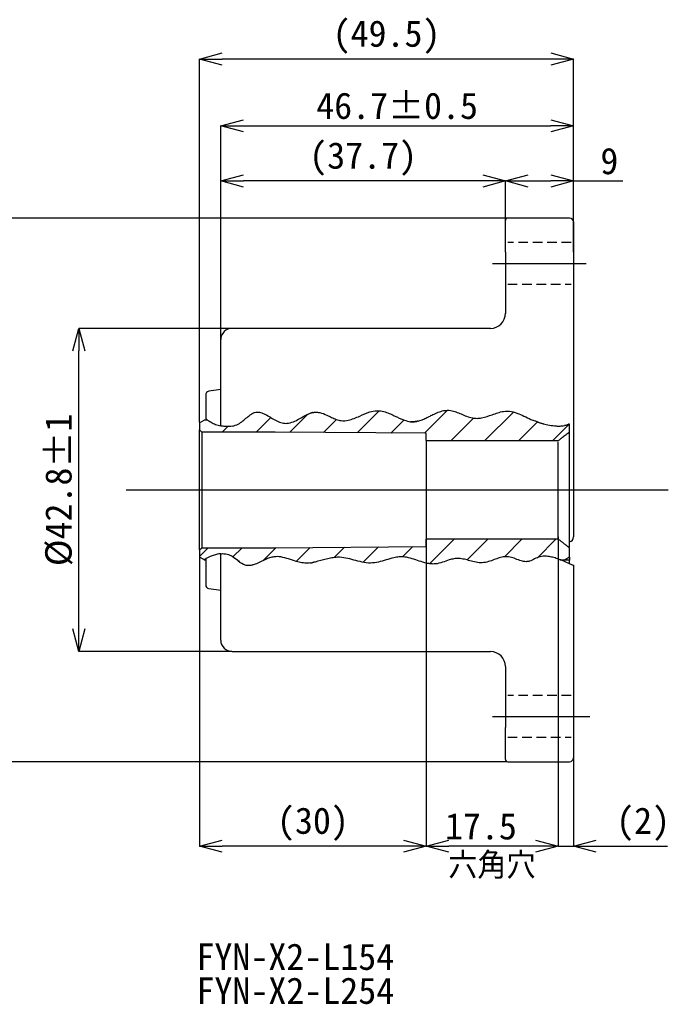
# Model space of a CAD drawing. Extents: x -35 to 256, y 20 to 302.
# Tile 3 of 4: x 102 to 188, y 172 to 302. Entities that reach past the tile are written whole.
import ezdxf

# ---------------------------------------------------------------- set-up
doc = ezdxf.new("R2010")
doc.units = 0
doc.header["$PDSIZE"] = -1
for name, pattern in [('SLD-1点鎖線_中心線_', [34.29, 30.48, -1.27, 1.27, -1.27]), ('SLD-実線', [0]), ('SLD-破線', [1.905, 1.27, -0.635])]:
    doc.linetypes.add(name, pattern=pattern)
doc.layers.get('0').update_dxf_attribs({"linetype": 'CONTINUOUS'})
doc.layers.get('Defpoints').update_dxf_attribs({"linetype": 'CONTINUOUS'})
doc.layers.add('SLD-0', color=7, linetype='SLD-実線')
doc.styles.add('SLDTEXTSTYLE1', font='txt')
doc.styles.add('SLDTEXTSTYLE2', font='txt.shx', dxfattribs={"bigfont": 'bigfont'})
doc.dimstyles.new('SLDDIMSTYLE5', dxfattribs={"dimtxt": 3.5, "dimasz": 3, "dimexe": 0, "dimexo": 0.0625, "dimgap": 0.875, "dimtad": 3, "dimrnd": 1e-09, "dimzin": 12, "dimdsep": 46, "dimtxsty": 'SLDTEXTSTYLE1', "dimblk1": 'OPEN30', "dimblk2": 'OPEN30', "dimsah": 1, "dimcen": 0.09, "dimadec": 0, "dimazin": 0, "dimtfac": 1, "dimtofl": 0, "dimtmove": 0, "dimatfit": 3, "dimldrblk": 'OPEN30', "dimfxl": 1, "dimtolj": 1, "dimtzin": 12, "dimarcsym": 0})
doc.dimstyles.new('SLDDIMSTYLE6', dxfattribs={"dimtxt": 3.5, "dimasz": 3, "dimexe": 0, "dimexo": 0.0625, "dimgap": 0.875, "dimtad": 3, "dimdec": 1, "dimrnd": 1e-09, "dimzin": 12, "dimdsep": 46, "dimtxsty": 'SLDTEXTSTYLE1', "dimblk1": 'OPEN30', "dimblk2": 'OPEN30', "dimsah": 1, "dimcen": 0.09, "dimadec": 0, "dimazin": 0, "dimtfac": 1, "dimtofl": 0, "dimtmove": 0, "dimatfit": 3, "dimldrblk": 'OPEN30', "dimfxl": 1, "dimtolj": 1, "dimtzin": 12, "dimarcsym": 0})
doc.dimstyles.new('SLDDIMSTYLE7', dxfattribs={"dimtxt": 3.5, "dimasz": 3, "dimexe": 0, "dimexo": 0.0625, "dimgap": 0.875, "dimtad": 3, "dimrnd": 1e-09, "dimzin": 12, "dimdsep": 46, "dimtxsty": 'SLDTEXTSTYLE1', "dimblk1": 'NONE', "dimblk2": 'OPEN30', "dimsah": 1, "dimcen": 0.09, "dimadec": 0, "dimazin": 0, "dimtfac": 1, "dimtmove": 0, "dimatfit": 3, "dimldrblk": 'NONE', "dimfxl": 1, "dimtolj": 1, "dimtzin": 12, "dimarcsym": 0})
doc.dimstyles.new('SLDDIMSTYLE8', dxfattribs={"dimtxt": 3.5, "dimasz": 3, "dimexe": 0, "dimexo": 0.0625, "dimgap": 0.875, "dimtad": 3, "dimdec": 1, "dimrnd": 1e-09, "dimzin": 12, "dimdsep": 46, "dimtxsty": 'SLDTEXTSTYLE1', "dimblk1": 'OPEN30', "dimblk2": 'OPEN30', "dimsah": 1, "dimcen": 0.09, "dimadec": 0, "dimazin": 0, "dimtol": 1, "dimtp": 1, "dimtm": 1, "dimtfac": 1, "dimtdec": 0, "dimtofl": 0, "dimtmove": 0, "dimatfit": 3, "dimldrblk": 'OPEN30', "dimfxl": 1, "dimtolj": 1, "dimarcsym": 0})
doc.dimstyles.new('SLDDIMSTYLE9', dxfattribs={"dimtxt": 3.5, "dimasz": 3, "dimexe": 0, "dimexo": 0.0625, "dimgap": 0.875, "dimtad": 3, "dimdec": 1, "dimrnd": 1e-09, "dimzin": 12, "dimdsep": 46, "dimtxsty": 'SLDTEXTSTYLE1', "dimblk1": 'OPEN30', "dimblk2": 'OPEN30', "dimsah": 1, "dimcen": 0.09, "dimadec": 0, "dimazin": 0, "dimtol": 1, "dimtp": 0.5, "dimtm": 0.5, "dimtfac": 1, "dimtdec": 1, "dimtofl": 0, "dimtmove": 0, "dimatfit": 3, "dimldrblk": 'OPEN30', "dimfxl": 1, "dimtolj": 1, "dimarcsym": 0})
pattern_1 = [(45, (7e-15, 78.182), (-13.4704, 13.4704), []), (45, (4.49, 78.182), (-13.4704, 13.4704), []), (45, (8.98, 78.182), (-13.4704, 13.4704), []), (45, (13.47, 78.182), (-13.4704, 13.4704), [])]
pattern_2 = [(45, (7e-15, 78.1824), (-2.245064, 2.245064), [])]

# ---------------------------------------------------------------- blocks, each defined once
blk = doc.blocks.new('_OPEN30')
at = {"color": 0, "linetype": 'ByBlock'}
for p, q in [((-1, 0.267949), (0, 0)), ((0, 0), (-1, -0.267949)), ((0, 0), (-1, 0))]:
    blk.add_line(p, q, dxfattribs=at)
blk = doc.blocks.new('_D_7')
at = {"layer": 'Defpoints', "color": 0}
for p in [(166.88, 276), (98.08, 204), (166.88, 204)]:
    blk.add_point(p, dxfattribs=at)
at = {"layer": 'SLD-0', "color": 0, "lineweight": -2}
for p, q in [((166.82, 276), (98.08, 276)), ((98.08, 273), (98.08, 207)), ((166.82, 204), (98.08, 204))]:
    blk.add_line(p, q, dxfattribs=at)
at = {"layer": 'SLD-0', "color": 0, "lineweight": -2, "xscale": 3, "yscale": 3, "zscale": 3}
for p, rotation in [((98.08, 276), 90), ((98.08, 204), 270)]:
    blk.add_blockref('_OPEN30', p, dxfattribs=dict(at, rotation=rotation))
at = {"layer": 'SLD-0', "color": 0, "insert": (95.16, 240), "char_height": 3.5, "attachment_point": 5, "rotation": 90, "style": 'SLDTEXTSTYLE1'}
blk.add_mtext('\\A1;(72)', dxfattribs=at)
blk = doc.blocks.new('_D_8')
at = {"layer": 'Defpoints', "color": 0}
for p in [(126.08, 297.07), (175.58, 271.42), (126.08, 248.9)]:
    blk.add_point(p, dxfattribs=at)
at = {"layer": 'SLD-0', "color": 0, "lineweight": -2}
for p, q in [((126.08, 248.97), (126.08, 297.07)), ((172.58, 297.07), (129.08, 297.07)), ((175.58, 271.49), (175.58, 297.07))]:
    blk.add_line(p, q, dxfattribs=at)
at = {"layer": 'SLD-0', "color": 0, "lineweight": -2, "xscale": 3, "yscale": 3, "zscale": 3, "rotation": 180}
blk.add_blockref('_OPEN30', (126.08, 297.07), dxfattribs=at)
at = {"layer": 'SLD-0', "color": 0, "lineweight": -2, "xscale": 3, "yscale": 3, "zscale": 3}
blk.add_blockref('_OPEN30', (175.58, 297.07), dxfattribs=at)
at = {"layer": 'SLD-0', "color": 0, "insert": (150.83, 299.98), "char_height": 3.5, "attachment_point": 5, "style": 'SLDTEXTSTYLE1'}
blk.add_mtext('\\A1;(49.5)', dxfattribs=at)
blk = doc.blocks.new('_D_9')
at = {"layer": 'Defpoints', "color": 0}
for p in [(175.58, 280.92), (166.58, 271.48), (175.58, 271.42)]:
    blk.add_point(p, dxfattribs=at)
at = {"layer": 'SLD-0', "color": 0, "lineweight": -2}
for p, q in [((166.58, 271.54), (166.58, 280.92)), ((169.58, 280.92), (172.58, 280.92)), ((175.58, 271.49), (175.58, 280.92)), ((175.58, 280.92), (182.11, 280.92))]:
    blk.add_line(p, q, dxfattribs=at)
at = {"layer": 'SLD-0', "color": 0, "lineweight": -2, "xscale": 3, "yscale": 3, "zscale": 3, "rotation": 180}
blk.add_blockref('_OPEN30', (166.58, 280.92), dxfattribs=at)
at = {"layer": 'SLD-0', "color": 0, "lineweight": -2, "xscale": 3, "yscale": 3, "zscale": 3}
blk.add_blockref('_OPEN30', (175.58, 280.92), dxfattribs=at)
at = {"layer": 'SLD-0', "color": 0, "insert": (180.34, 283.54), "char_height": 3.5, "attachment_point": 5, "style": 'SLDTEXTSTYLE1'}
blk.add_mtext('\\A1;9', dxfattribs=at)
blk = doc.blocks.new('_D_10')
at = {"layer": 'Defpoints', "color": 0}
for p in [(128.88, 280.92), (166.58, 271.48), (128.88, 259.9)]:
    blk.add_point(p, dxfattribs=at)
at = {"layer": 'SLD-0', "color": 0, "lineweight": -2}
for p, q in [((128.88, 259.96), (128.88, 280.92)), ((163.58, 280.92), (131.88, 280.92)), ((166.58, 271.54), (166.58, 280.92))]:
    blk.add_line(p, q, dxfattribs=at)
at = {"layer": 'SLD-0', "color": 0, "lineweight": -2, "xscale": 3, "yscale": 3, "zscale": 3, "rotation": 180}
blk.add_blockref('_OPEN30', (128.88, 280.92), dxfattribs=at)
at = {"layer": 'SLD-0', "color": 0, "lineweight": -2, "xscale": 3, "yscale": 3, "zscale": 3}
blk.add_blockref('_OPEN30', (166.58, 280.92), dxfattribs=at)
at = {"layer": 'SLD-0', "color": 0, "insert": (147.73, 283.83), "char_height": 3.5, "attachment_point": 5, "style": 'SLDTEXTSTYLE1'}
blk.add_mtext('\\A1;(37.7)', dxfattribs=at)
blk = doc.blocks.new('_D_11')
at = {"layer": 'Defpoints', "color": 0}
for p in [(173.58, 233.46), (175.58, 204.5), (175.58, 192.81)]:
    blk.add_point(p, dxfattribs=at)
at = {"layer": 'SLD-0', "color": 0, "lineweight": -2}
for p, q in [((173.58, 233.4), (173.58, 192.81)), ((175.58, 204.44), (175.58, 192.81)), ((173.58, 192.81), (170.58, 192.81)), ((173.58, 192.81), (175.58, 192.81)), ((178.58, 192.81), (188.04, 192.81))]:
    blk.add_line(p, q, dxfattribs=at)
at = {"layer": 'SLD-0', "color": 0, "lineweight": -2, "xscale": 3, "yscale": 3, "zscale": 3, "rotation": 180}
blk.add_blockref('_OPEN30', (175.58, 192.81), dxfattribs=at)
at = {"layer": 'SLD-0', "color": 0, "insert": (184.81, 195.73), "char_height": 3.5, "attachment_point": 5, "style": 'SLDTEXTSTYLE1'}
blk.add_mtext('\\A1;(2)', dxfattribs=at)
blk = doc.blocks.new('_NONE')
blk = doc.blocks.new('_D_12')
at = {"layer": 'Defpoints', "color": 0}
for p in [(156.08, 233.87), (173.58, 233.87), (156.08, 192.81)]:
    blk.add_point(p, dxfattribs=at)
at = {"layer": 'SLD-0', "color": 0, "lineweight": -2}
for p, q in [((156.08, 233.8), (156.08, 192.81)), ((173.58, 233.8), (173.58, 192.81)), ((170.58, 192.81), (159.08, 192.81))]:
    blk.add_line(p, q, dxfattribs=at)
at = {"layer": 'SLD-0', "color": 0, "lineweight": -2, "xscale": 3, "yscale": 3, "zscale": 3, "rotation": 180}
blk.add_blockref('_OPEN30', (156.08, 192.81), dxfattribs=at)
at = {"layer": 'SLD-0', "color": 0, "lineweight": -2, "xscale": 3, "yscale": 3, "zscale": 3}
blk.add_blockref('_OPEN30', (173.58, 192.81), dxfattribs=at)
at = {"layer": 'SLD-0', "color": 0, "insert": (163.33, 195.43), "char_height": 3.5, "attachment_point": 5, "style": 'SLDTEXTSTYLE1'}
blk.add_mtext('\\A1;17.5', dxfattribs=at)
blk = doc.blocks.new('_D_13')
at = {"layer": 'Defpoints', "color": 0}
for p in [(156.08, 232.5), (126.08, 231.1), (126.08, 192.81)]:
    blk.add_point(p, dxfattribs=at)
at = {"layer": 'SLD-0', "color": 0, "lineweight": -2}
for p, q in [((156.08, 232.44), (156.08, 192.81)), ((126.08, 231.03), (126.08, 192.81)), ((153.08, 192.81), (129.08, 192.81))]:
    blk.add_line(p, q, dxfattribs=at)
at = {"layer": 'SLD-0', "color": 0, "lineweight": -2, "xscale": 3, "yscale": 3, "zscale": 3, "rotation": 180}
blk.add_blockref('_OPEN30', (126.08, 192.81), dxfattribs=at)
at = {"layer": 'SLD-0', "color": 0, "lineweight": -2, "xscale": 3, "yscale": 3, "zscale": 3}
blk.add_blockref('_OPEN30', (156.08, 192.81), dxfattribs=at)
at = {"layer": 'SLD-0', "color": 0, "insert": (141.08, 195.73), "char_height": 3.5, "attachment_point": 5, "style": 'SLDTEXTSTYLE1'}
blk.add_mtext('\\A1;(30)', dxfattribs=at)
blk = doc.blocks.new('_D_14')
at = {"layer": 'Defpoints', "color": 0}
for p in [(110.08, 261.4), (130.38, 261.4), (130.38, 218.6)]:
    blk.add_point(p, dxfattribs=at)
at = {"layer": 'SLD-0', "color": 0, "lineweight": -2}
for p, q in [((130.32, 261.4), (110.08, 261.4)), ((110.08, 221.6), (110.08, 258.4)), ((130.32, 218.6), (110.08, 218.6))]:
    blk.add_line(p, q, dxfattribs=at)
at = {"layer": 'SLD-0', "color": 0, "lineweight": -2, "xscale": 3, "yscale": 3, "zscale": 3}
for p, rotation in [((110.08, 261.4), 90), ((110.08, 218.6), 270)]:
    blk.add_blockref('_OPEN30', p, dxfattribs=dict(at, rotation=rotation))
at = {"layer": 'SLD-0', "color": 0, "insert": (107.45, 240), "char_height": 3.5, "attachment_point": 5, "rotation": 90, "style": 'SLDTEXTSTYLE1'}
blk.add_mtext('\\A1;%%c42.8±1', dxfattribs=at)
blk = doc.blocks.new('_D_15')
at = {"layer": 'Defpoints', "color": 0}
for p in [(175.58, 288.23), (175.58, 271.42), (128.88, 259.9)]:
    blk.add_point(p, dxfattribs=at)
at = {"layer": 'SLD-0', "color": 0, "lineweight": -2}
for p, q in [((128.88, 259.96), (128.88, 288.23)), ((131.88, 288.23), (172.58, 288.23)), ((175.58, 271.49), (175.58, 288.23))]:
    blk.add_line(p, q, dxfattribs=at)
at = {"layer": 'SLD-0', "color": 0, "lineweight": -2, "xscale": 3, "yscale": 3, "zscale": 3, "rotation": 180}
blk.add_blockref('_OPEN30', (128.88, 288.23), dxfattribs=at)
at = {"layer": 'SLD-0', "color": 0, "lineweight": -2, "xscale": 3, "yscale": 3, "zscale": 3}
blk.add_blockref('_OPEN30', (175.58, 288.23), dxfattribs=at)
at = {"layer": 'SLD-0', "color": 0, "insert": (152.23, 290.86), "char_height": 3.5, "attachment_point": 5, "style": 'SLDTEXTSTYLE1'}
blk.add_mtext('\\A1;46.7±0.5', dxfattribs=at)
blk = doc.blocks.new('SW_NOTE_4')
at = {"layer": 'SLD-0', "color": 0, "char_height": 3.5, "attachment_point": 1, "style": 'SLDTEXTSTYLE1'}
for s, insert in [('FYN-X2-L154', (0, 4.07)), ('FYN-X2-L254', (0, -0.43))]:
    blk.add_mtext(s, dxfattribs=dict(at, insert=insert))

msp = doc.modelspace()

# ---------------------------------------------------------------- hatches: boundary and pattern name
at = {"linetype": 'Continuous'}
h = msp.add_hatch(dxfattribs=at)
h.set_pattern_fill('ANSI31', style=0)
h.set_pattern_definition(pattern_2)
edge = h.paths.add_edge_path(flags=0)
edge.add_spline(control_points=[(173.57846, 246.5358), (173.70326, 246.63308), (173.82811, 246.73029), (173.95301, 246.82742), (174.07792, 246.92456), (174.20287, 247.02164), (174.32788, 247.11865), (174.57788, 247.31266), (174.82809, 247.50643), (175.07846, 247.69997)], knot_values=[0, 0, 0, 0, 0.00047469, 0.00047469, 0.00047469, 0.00094938, 0.00094938, 0.00094938, 0.001898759, 0.001898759, 0.001898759, 0.001898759], weights=[1, 1, 1, 1, 1, 1, 1, 1, 1, 1], degree=3, periodic=0)
edge.add_line((175.07846, 247.69997), (175.07846, 248.77019))
edge.add_spline(control_points=[(175.07846, 248.77019), (174.27694, 248.21133), (169.8463, 248.86189), (166.986, 251.41246), (162.61866, 248.52214), (158.6271, 251.77594), (154.33871, 247.49815), (149.66799, 252.00592), (145.30917, 247.90232), (141.21609, 251.54316), (137.5226, 247.25302), (133.60433, 251.6713), (131.19264, 247.81463), (128.32029, 248.48112), (127.31729, 249.25)], knot_values=[0.634579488, 0.634579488, 0.634579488, 0.634579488, 0.652368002, 0.676983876, 0.698793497, 0.718349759, 0.744203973, 0.769844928, 0.796256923, 0.814903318, 0.837951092, 0.859617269, 0.876357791, 0.893456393, 0.893456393, 0.893456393, 0.893456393], weights=[1, 1, 1, 1, 1, 1, 1, 1, 1, 1, 1, 1, 1, 1, 1], degree=3, periodic=0)
edge.add_line((127.31729, 249.25), (126.67846, 249.25))
edge.add_line((126.67846, 249.25), (126.07846, 248.90359))
edge.add_line((126.07846, 248.90359), (126.07846, 247.95))
edge.add_line((126.07846, 247.95), (126.37846, 247.65))
edge.add_line((126.37846, 247.65), (136.07846, 247.65))
edge.add_line((136.07846, 247.65), (156.07846, 247.5))
edge.add_line((156.07846, 247.5), (156.07846, 246.5358))
edge.add_line((156.07846, 246.5358), (173.57846, 246.5358))
at = {"linetype": 'SLD-実線'}
h = msp.add_hatch(dxfattribs=at)
h.set_pattern_fill('ANSI32', style=0)
h.set_pattern_definition([(45, (7e-15, 78.182), (-6.7352, 6.7352), []), (45, (4.49, 78.182), (-6.7352, 6.7352), [])])
edge = h.paths.add_edge_path(flags=0)
edge.add_spline(control_points=[(136.09451, 249.25148), (135.81685, 249.39772), (135.54856, 249.55878), (135.27735, 249.71507)], knot_values=[0.004042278, 0.004042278, 0.004042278, 0.004042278, 0.004998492, 0.004998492, 0.004998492, 0.004998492], weights=[1, 1, 1, 1], degree=3, periodic=0)
edge.add_spline(control_points=[(135.27735, 249.71507), (135.60455, 249.52652), (135.91815, 249.33394), (136.28335, 249.15545)], knot_values=[0, 0, 0, 0, 0.001800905, 0.001800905, 0.001800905, 0.001800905], weights=[1, 1, 1, 1], degree=3, periodic=0)
edge.add_spline(control_points=[(136.28335, 249.15545), (136.31877, 249.13814), (136.3522, 249.12225), (136.38049, 249.10908), (136.40649, 249.09698), (136.42896, 249.08679), (136.44559, 249.07933), (136.46212, 249.07192), (136.47336, 249.06698), (136.47708, 249.06535), (136.47799, 249.06494), (136.47846, 249.06474), (136.47846, 249.06474)], knot_values=[0, 0, 0, 0, 0.000127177, 0.000127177, 0.000127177, 0.000243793, 0.000243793, 0.000243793, 0.000359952, 0.000359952, 0.000359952, 0.0003881, 0.0003881, 0.0003881, 0.0003881], weights=[1, 1, 1, 1, 1, 1, 1, 1, 1, 1, 1, 1, 1], degree=3, periodic=0)
edge.add_spline(control_points=[(136.47846, 249.06474), (136.34237, 249.12452), (136.21607, 249.18745), (136.09451, 249.25148)], knot_values=[0, 0, 0, 0, 0.000629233, 0.000629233, 0.000629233, 0.000629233], weights=[1, 1, 1, 1], degree=3, periodic=0)
h = msp.add_hatch(dxfattribs=at)
h.set_pattern_fill('ANSI34', style=0)
h.set_pattern_definition(pattern_1)
edge = h.paths.add_edge_path(flags=0)
edge.add_spline(control_points=[(172.87846, 248.51441), (172.87846, 248.51441), (172.87807, 248.51446), (172.87727, 248.51456), (172.87176, 248.51526), (172.84622, 248.51841), (172.7957, 248.52534), (172.75974, 248.53027), (172.71032, 248.53726), (172.64854, 248.54679), (172.5846, 248.55665), (172.50558, 248.56957), (172.41796, 248.5853), (172.31563, 248.60367), (172.19814, 248.62659), (172.07985, 248.65195), (171.96232, 248.67715), (171.84047, 248.70546), (171.72376, 248.73458), (171.57559, 248.77156), (171.43134, 248.81088), (171.29948, 248.84933), (171.12522, 248.90014), (170.96729, 248.95092), (170.83116, 248.99739), (170.64289, 249.06166), (170.48987, 249.11941), (170.37355, 249.16466), (170.24281, 249.21553), (170.15445, 249.25215), (170.1106, 249.2703), (170.06851, 249.28772), (170.06526, 249.28906), (170.11369, 249.26902), (170.14173, 249.25742), (170.18735, 249.23853), (170.262, 249.20867), (170.30291, 249.19231), (170.35371, 249.1722), (170.41741, 249.1477), (170.45393, 249.13365), (170.4954, 249.1179), (170.54079, 249.10101), (170.59203, 249.08194), (170.64983, 249.06087), (170.70837, 249.04012), (170.76651, 249.01951), (170.82676, 248.99872), (170.88468, 248.97928), (170.96314, 248.95295), (171.03949, 248.92836), (171.11169, 248.9059), (171.23251, 248.86832), (171.34495, 248.83562), (171.45097, 248.80631), (171.75891, 248.7212), (172.0274, 248.66058), (172.26004, 248.61497), (172.47052, 248.57369), (172.65469, 248.54508), (172.7687, 248.52909), (172.8355, 248.51971), (172.87846, 248.51441), (172.87846, 248.51441)], knot_values=[0, 0, 0, 0, 0.000062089, 0.000062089, 0.000062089, 0.000494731, 0.000494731, 0.000494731, 0.000801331, 0.000801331, 0.000801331, 0.001119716, 0.001119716, 0.001119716, 0.001493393, 0.001493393, 0.001493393, 0.001863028, 0.001863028, 0.001863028, 0.002333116, 0.002333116, 0.002333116, 0.002955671, 0.002955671, 0.002955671, 0.003819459, 0.003819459, 0.003819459, 0.004790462, 0.004790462, 0.004790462, 0.005722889, 0.005722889, 0.005722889, 0.006259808, 0.006259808, 0.006259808, 0.006552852, 0.006552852, 0.006552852, 0.006719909, 0.006719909, 0.006719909, 0.006909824, 0.006909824, 0.006909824, 0.007097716, 0.007097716, 0.007097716, 0.007352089, 0.007352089, 0.007352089, 0.007777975, 0.007777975, 0.007777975, 0.00902398, 0.00902398, 0.00902398, 0.010152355, 0.010152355, 0.010152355, 0.0108111, 0.0108111, 0.0108111, 0.0108111], weights=[1, 1, 1, 1, 1, 1, 1, 1, 1, 1, 1, 1, 1, 1, 1, 1, 1, 1, 1, 1, 1, 1, 1, 1, 1, 1, 1, 1, 1, 1, 1, 1, 1, 1, 1, 1, 1, 1, 1, 1, 1, 1, 1, 1, 1, 1, 1, 1, 1, 1, 1, 1, 1, 1, 1, 1, 1, 1, 1, 1, 1, 1, 1, 1], degree=3, periodic=0)
h = msp.add_hatch(dxfattribs=at)
h.set_pattern_fill('ANSI34', style=0)
h.set_pattern_definition(pattern_1)
edge = h.paths.add_edge_path(flags=0)
edge.add_spline(control_points=[(131.17846, 248.72187), (131.17846, 248.72187), (131.17237, 248.71859), (131.16144, 248.71285), (131.13299, 248.69789), (131.07224, 248.666), (130.98475, 248.6274), (130.90112, 248.5905), (130.79008, 248.54639), (130.64791, 248.50563), (130.54934, 248.47738), (130.43311, 248.45017), (130.3029, 248.42924), (130.20668, 248.41378), (130.10079, 248.40154), (129.99167, 248.39438), (129.87198, 248.38653), (129.74508, 248.38472), (129.62355, 248.38873), (129.50251, 248.39273), (129.3834, 248.40243), (129.27467, 248.41529), (129.14274, 248.4309), (129.02214, 248.45143), (128.91818, 248.4724), (128.76565, 248.50318), (128.6431, 248.53578), (128.5544, 248.56124), (128.46627, 248.58654), (128.40826, 248.60569), (128.38723, 248.61258), (128.37052, 248.61805), (128.37698, 248.61578), (128.41358, 248.60404), (128.43934, 248.59577), (128.48083, 248.5826), (128.53883, 248.56574), (128.60186, 248.54742), (128.6867, 248.5242), (128.78593, 248.50112), (128.88468, 248.47816), (128.99984, 248.455), (129.12044, 248.43635), (129.32347, 248.40495), (129.54837, 248.38567), (129.76841, 248.38665), (129.98253, 248.3876), (130.20046, 248.40753), (130.40407, 248.44722), (130.53454, 248.47265), (130.6621, 248.50703), (130.77351, 248.54496), (130.84938, 248.57079), (130.91889, 248.59862), (130.97519, 248.6232), (131.03146, 248.64776), (131.07563, 248.66925), (131.10679, 248.68483), (131.15905, 248.71094), (131.17846, 248.72187), (131.17846, 248.72187)], knot_values=[0, 0, 0, 0, 0.000263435, 0.000263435, 0.000263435, 0.00095539, 0.00095539, 0.00095539, 0.001617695, 0.001617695, 0.001617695, 0.002075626, 0.002075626, 0.002075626, 0.00241284, 0.00241284, 0.00241284, 0.002784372, 0.002784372, 0.002784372, 0.00315346, 0.00315346, 0.00315346, 0.00360175, 0.00360175, 0.00360175, 0.004263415, 0.004263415, 0.004263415, 0.004919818, 0.004919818, 0.004919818, 0.005439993, 0.005439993, 0.005439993, 0.005804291, 0.005804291, 0.005804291, 0.006202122, 0.006202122, 0.006202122, 0.006596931, 0.006596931, 0.006596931, 0.007267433, 0.007267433, 0.007267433, 0.007917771, 0.007917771, 0.007917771, 0.008332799, 0.008332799, 0.008332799, 0.008614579, 0.008614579, 0.008614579, 0.00889649, 0.00889649, 0.00889649, 0.009373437, 0.009373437, 0.009373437, 0.009373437], weights=[1, 1, 1, 1, 1, 1, 1, 1, 1, 1, 1, 1, 1, 1, 1, 1, 1, 1, 1, 1, 1, 1, 1, 1, 1, 1, 1, 1, 1, 1, 1, 1, 1, 1, 1, 1, 1, 1, 1, 1, 1, 1, 1, 1, 1, 1, 1, 1, 1, 1, 1, 1, 1, 1, 1, 1, 1, 1, 1, 1, 1], degree=3, periodic=0)
at = {"linetype": 'Continuous'}
h = msp.add_hatch(dxfattribs=at)
h.set_pattern_fill('ANSI31', style=0)
h.set_pattern_definition(pattern_2)
edge = h.paths.add_edge_path(flags=0)
edge.add_spline(control_points=[(126.651, 230.76586), (127.86953, 231.42824), (129.92252, 232.12912), (132.4806, 228.9736), (135.98623, 232.21294), (140.06779, 229.38469), (144.39506, 231.92754), (148.73863, 229.49498), (152.99328, 232.05449), (156.80054, 229.3962), (160.27533, 231.56754), (163.5762, 229.5839), (166.68107, 231.94262), (169.1723, 230.03174), (171.3792, 231.51971), (172.7523, 231.15699), (173.80218, 230.75)], knot_values=[0.207562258, 0.207562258, 0.207562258, 0.207562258, 0.226984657, 0.239306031, 0.259819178, 0.281403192, 0.305972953, 0.328703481, 0.351233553, 0.374492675, 0.38998302, 0.408420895, 0.426519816, 0.441296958, 0.44758077, 0.464980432, 0.464980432, 0.464980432, 0.464980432], weights=[1, 1, 1, 1, 1, 1, 1, 1, 1, 1, 1, 1, 1, 1, 1, 1, 1], degree=3, periodic=0)
edge.add_line((173.80218, 230.75), (174.47846, 230.75))
edge.add_line((174.47846, 230.75), (175.07846, 231.09641))
edge.add_line((175.07846, 231.09641), (175.07846, 232.30003))
edge.add_spline(control_points=[(175.07846, 232.30003), (174.95328, 232.3968), (174.82813, 232.49363), (174.70303, 232.59051), (174.57793, 232.6874), (174.45288, 232.78435), (174.32788, 232.88136), (174.07787, 233.07537), (173.82806, 233.26964), (173.57846, 233.4642)], knot_values=[0, 0, 0, 0, 0.00047469, 0.00047469, 0.00047469, 0.00094938, 0.00094938, 0.00094938, 0.001898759, 0.001898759, 0.001898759, 0.001898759], weights=[1, 1, 1, 1, 1, 1, 1, 1, 1, 1], degree=3, periodic=0)
edge.add_line((173.57846, 233.4642), (156.07846, 233.4642))
edge.add_line((156.07846, 233.4642), (156.07846, 232.5))
edge.add_line((156.07846, 232.5), (136.07846, 232.35))
edge.add_line((136.07846, 232.35), (126.37846, 232.35))
edge.add_line((126.37846, 232.35), (126.07846, 232.05))
edge.add_line((126.07846, 232.05), (126.07846, 231.09641))
edge.add_line((126.07846, 231.09641), (126.651, 230.76586))
at = {"linetype": 'SLD-実線'}
h = msp.add_hatch(dxfattribs=at)
h.set_pattern_fill('ANSI34', style=0)
h.set_pattern_definition(pattern_1)
edge = h.paths.add_edge_path(flags=0)
edge.add_spline(control_points=[(131.17846, 230.60108), (131.17846, 230.60108), (131.17809, 230.60138), (131.17731, 230.60199), (131.17303, 230.60539), (131.15885, 230.61655), (131.11505, 230.65151), (131.09989, 230.6636), (131.08061, 230.67902), (131.05392, 230.7004), (131.03871, 230.71258), (131.02064, 230.72707), (130.99969, 230.74384), (130.98274, 230.75741), (130.96344, 230.77285), (130.94334, 230.78888), (130.92332, 230.80485), (130.90205, 230.82176), (130.88129, 230.83818), (130.85496, 230.85901), (130.82877, 230.87957), (130.80372, 230.89906), (130.71584, 230.96742), (130.63689, 231.02651), (130.55974, 231.08085), (130.40571, 231.18937), (130.25354, 231.28379), (130.08003, 231.36111), (129.80496, 231.48369), (129.47375, 231.55236), (129.16742, 231.55799), (128.99326, 231.56118), (128.8257, 231.54628), (128.69433, 231.52789), (128.58759, 231.51295), (128.50324, 231.49617), (128.45064, 231.48515), (128.39206, 231.47287), (128.37005, 231.46741), (128.38142, 231.47), (128.39182, 231.47237), (128.42965, 231.48122), (128.49183, 231.49355), (128.55285, 231.50565), (128.63897, 231.52151), (128.74875, 231.53506), (128.83028, 231.54513), (128.92711, 231.55408), (129.0358, 231.55725), (129.11021, 231.55941), (129.19166, 231.5588), (129.27587, 231.55377), (129.3732, 231.54796), (129.47713, 231.53576), (129.5762, 231.51734), (129.68954, 231.49626), (129.80024, 231.46643), (129.8984, 231.43267), (129.99561, 231.39923), (130.0838, 231.3613), (130.16244, 231.32236), (130.3337, 231.23755), (130.46727, 231.14687), (130.58144, 231.06548), (130.81904, 230.89609), (130.98258, 230.75746), (131.0821, 230.67784), (131.14169, 230.63016), (131.17846, 230.60108), (131.17846, 230.60108)], knot_values=[0, 0, 0, 0, 0.000091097, 0.000091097, 0.000091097, 0.000596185, 0.000596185, 0.000596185, 0.000769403, 0.000769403, 0.000769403, 0.000867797, 0.000867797, 0.000867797, 0.00094742, 0.00094742, 0.00094742, 0.001026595, 0.001026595, 0.001026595, 0.001126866, 0.001126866, 0.001126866, 0.001482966, 0.001482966, 0.001482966, 0.002191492, 0.002191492, 0.002191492, 0.003327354, 0.003327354, 0.003327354, 0.003970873, 0.003970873, 0.003970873, 0.004494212, 0.004494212, 0.004494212, 0.005078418, 0.005078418, 0.005078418, 0.0056094, 0.0056094, 0.0056094, 0.006130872, 0.006130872, 0.006130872, 0.00651717, 0.00651717, 0.00651717, 0.006780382, 0.006780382, 0.006780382, 0.007086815, 0.007086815, 0.007086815, 0.007438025, 0.007438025, 0.007438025, 0.007783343, 0.007783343, 0.007783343, 0.008540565, 0.008540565, 0.008540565, 0.010129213, 0.010129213, 0.010129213, 0.011072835, 0.011072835, 0.011072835, 0.011072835], weights=[1, 1, 1, 1, 1, 1, 1, 1, 1, 1, 1, 1, 1, 1, 1, 1, 1, 1, 1, 1, 1, 1, 1, 1, 1, 1, 1, 1, 1, 1, 1, 1, 1, 1, 1, 1, 1, 1, 1, 1, 1, 1, 1, 1, 1, 1, 1, 1, 1, 1, 1, 1, 1, 1, 1, 1, 1, 1, 1, 1, 1, 1, 1, 1, 1, 1, 1, 1, 1, 1], degree=3, periodic=0)

# ---------------------------------------------------------------- linework, layer by layer
at = {"color": 7, "linetype": 'SLD-実線'}
for p, q in [((166.57846, 271.47527), (166.57846, 275.7)), ((175.07846, 276), (166.87846, 276)), ((175.57846, 275.5), (175.57846, 271.42351)), ((175.57846, 271.42351), (175.57846, 257.04115)), ((164.57846, 261.4), (130.37846, 261.4)), ((128.87588, 248.48114), (128.87588, 259.9)), ((175.57846, 257.04115), (175.57846, 253.41824)), ((128.87588, 253.28535), (127.30775, 253.06133)), ((175.57846, 253.41824), (175.57846, 253.01339)), ((175.57846, 253.01339), (175.57846, 252.00446)), ((126.87846, 252.56635), (126.87846, 249.45425)), ((175.57846, 252.00446), (175.57846, 234.09122)), ((126.07847, 248.90359), (126.67846, 249.25)), ((127.13235, 249.25), (126.67846, 249.25)), ((126.87846, 249.25), (126.87846, 249.3)), ((126.07847, 248.90359), (126.07847, 247.95)), ((126.37846, 247.65), (126.07847, 247.95)), ((126.07847, 232.05), (126.07847, 247.95)), ((175.07846, 247.69998), (175.07846, 248.77019)), ((126.37846, 247.65), (126.37846, 232.35)), ((136.07846, 247.65), (126.37846, 247.65)), ((156.07847, 247.5), (136.07846, 247.65)), ((156.07847, 246.5358), (156.07847, 247.5)), ((156.07847, 246.5358), (173.57846, 246.5358)), ((156.07847, 246.5358), (156.07847, 246.38958)), ((175.07846, 232.41905), (175.07846, 247.7)), ((156.07847, 246.38958), (156.07847, 241.25163)), ((173.57846, 241.25163), (173.57846, 246.38958)), ((156.07847, 241.25163), (156.07847, 240.25711)), ((156.07847, 240.25711), (156.07847, 234.45532)), ((173.57846, 234.45532), (173.57846, 240.25711)), ((156.07847, 234.45532), (156.07847, 233.86753)), ((156.07847, 233.86753), (156.07847, 233.4642)), ((173.57846, 233.4642), (156.07847, 233.4642)), ((156.07847, 232.5), (156.07847, 233.4642)), ((173.57846, 233.4642), (173.57846, 233.86753)), ((175.57846, 234.09122), (175.57846, 233.79049)), ((175.57846, 233.79049), (175.57846, 233.7828)), ((126.07847, 232.05), (126.37846, 232.35)), ((126.37846, 232.35), (136.07846, 232.35)), ((136.07846, 232.35), (156.07847, 232.5)), ((175.07846, 231.09641), (175.07846, 232.30002)), ((126.07847, 232.05), (126.07847, 231.09641)), ((126.651, 230.76586), (126.07847, 231.09641)), ((126.87846, 230.88497), (126.67846, 230.78074)), ((126.87846, 230.88642), (126.87846, 227.43365)), ((128.87588, 220.1), (128.87588, 231.54822)), ((175.07846, 231.09641), (174.47846, 230.75)), ((175.07846, 231.09641), (175.07846, 230.7)), ((126.651, 230.76586), (126.67846, 230.78074)), ((126.651, 230.76586), (126.67846, 230.75)), ((126.67846, 230.78074), (126.67846, 230.75)), ((126.67846, 230.75), (126.87846, 230.75)), ((131.17846, 230.60108), (131.37847, 230.4466)), ((173.80218, 230.75), (174.47846, 230.75)), ((175.07846, 230.7), (173.92969, 230.7)), ((175.07846, 230.23153), (175.07846, 230.7)), ((175.57846, 230.04205), (175.57846, 222.95885)), ((127.30775, 226.93867), (128.87588, 226.71465)), ((175.57846, 222.95885), (175.57846, 208.57649)), ((130.37846, 218.6), (164.57846, 218.6)), ((166.57846, 204.3), (166.57846, 208.52473)), ((175.57846, 208.57649), (175.57846, 204.5)), ((166.87846, 204), (175.07846, 204))]:
    msp.add_line(p, q, dxfattribs=at)
for centre, radius, start, end in [((166.87846, 275.7), 0.3, 90, 180), ((175.07846, 275.5), 0.5, 0, 90), ((164.57846, 263.4), 2, 270, 0), ((130.37588, 259.9), 1.5, 89.9014197, 179.9999955), ((127.37846, 252.56635), 0.5, 98.1301024, 180), ((174.87846, 233.7828), 0.7, 286.6015496, 0), ((127.37846, 227.43365), 0.5, 180, 261.8698976), ((130.37588, 220.1), 1.5, 180.0000045, 270.0985803), ((164.57846, 216.6), 2, 0, 90), ((166.87846, 204.3), 0.3, 180, 270), ((175.07846, 204.5), 0.5, 270, 0)]:
    msp.add_arc(centre, radius, start, end, dxfattribs=at)
for points, knots in [([(141.37846, 250.29228), (141.58053, 250.28585), (142.1322, 250.26828), (142.84233, 249.94929), (143.54645, 249.60607), (144.16417, 249.32971), (144.90313, 249.1266), (145.73092, 249.18814), (146.53928, 249.45081), (147.47916, 249.86056), (148.43647, 250.29954), (149.5418, 250.5546), (150.4327, 250.42023), (151.18623, 250.13589), (152.07338, 249.72242), (152.96395, 249.2505), (153.7187, 249.09223), (153.98229, 249.03695)], [0, 0, 0, 0, 0.044577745, 0.121699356, 0.173237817, 0.224706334, 0.275417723, 0.343104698, 0.404519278, 0.466210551, 0.576181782, 0.645586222, 0.715812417, 0.771992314, 0.828338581, 0.94004921, 1, 1, 1, 1]), ([(156.97846, 249.96631), (157.20554, 250.07395), (157.6588, 250.28881), (158.43557, 250.54916), (159.26544, 250.57907), (160.03123, 250.3478), (160.71863, 250.05844), (161.43012, 249.74827), (162.13814, 249.51622), (162.81788, 249.45877), (163.71402, 249.56168), (164.62009, 249.88082), (165.56464, 250.22058), (166.40434, 250.45937), (167.37376, 250.43865), (168.34556, 250.1), (169.25358, 249.65909), (169.87028, 249.38125), (170.17846, 249.24241)], [0, 0, 0, 0, 0.054611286, 0.109009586, 0.177569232, 0.229565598, 0.281815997, 0.33997437, 0.397888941, 0.442161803, 0.486546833, 0.592260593, 0.648663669, 0.704887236, 0.780980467, 0.853580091, 0.926831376, 1, 1, 1, 1]), ([(126.87846, 249.45425), (126.88973, 249.44446), (126.91728, 249.42051), (127.06571, 249.29392), (127.24162, 249.17334), (127.30775, 249.12801)], [0, 0, 0, 0, 0.301403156, 0.737393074, 1, 1, 1, 1]), ([(127.30775, 249.12801), (127.49239, 249.01886), (127.86705, 248.79736), (128.40934, 248.58626), (128.76452, 248.51266), (128.87588, 248.48959)], [0, 0, 0, 0, 0.400139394, 0.811926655, 1, 1, 1, 1]), ([(130.37846, 248.44234), (130.65606, 248.52099), (131.17753, 248.66874), (131.80529, 249.12869), (132.35277, 249.60067), (132.83676, 250.00591), (133.29227, 250.2558), (133.7165, 250.3345), (134.23348, 250.24648), (134.81633, 249.99027), (135.56352, 249.54659), (136.32525, 249.10235), (137.14442, 248.80511), (137.93725, 248.81093), (138.68962, 249.09598), (139.43629, 249.49875), (140.10289, 249.88972), (140.56945, 250.07861), (140.77847, 250.16323)], [0, 0, 0, 0, 0.072988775, 0.137111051, 0.201564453, 0.265985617, 0.305559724, 0.336063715, 0.373539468, 0.43659971, 0.500186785, 0.601604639, 0.666775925, 0.720372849, 0.798157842, 0.869902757, 0.941719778, 1, 1, 1, 1]), ([(132.97846, 250.07522), (133.00512, 250.09117), (133.05928, 250.12356), (133.12148, 250.15631), (133.14301, 250.16677), (133.15203, 250.17115)], [0, 0, 0, 0, 0.360362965, 0.73203566, 1, 1, 1, 1]), ([(135.09697, 249.81776), (135.0645, 249.83584), (135.01597, 249.86287), (134.97251, 249.88654), (134.95514, 249.89594), (134.95685, 249.89502), (134.95737, 249.89473)], [0, 0, 0, 0, 0.475619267, 0.711036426, 0.912027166, 1, 1, 1, 1]), ([(141.07846, 250.2475), (141.07271, 250.24628), (141.06189, 250.24399), (140.98601, 250.22588), (140.8896, 250.19955), (140.81291, 250.17449), (140.77847, 250.16323)], [0, 0, 0, 0, 0.284970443, 0.535796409, 0.791472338, 1, 1, 1, 1]), ([(141.07846, 250.2475), (141.08403, 250.24875), (141.09466, 250.25114), (141.16535, 250.2654), (141.25027, 250.27902), (141.32413, 250.28787), (141.36605, 250.29127), (141.37846, 250.29228)], [0, 0, 0, 0, 0.290142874, 0.55354145, 0.759626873, 0.928817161, 1, 1, 1, 1]), ([(154.97847, 249.10799), (154.96132, 249.1028), (154.93123, 249.09368), (154.76014, 249.06222), (154.68648, 249.04867)], [0, 0, 0, 0, 0.569509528, 1, 1, 1, 1]), ([(154.97847, 249.10799), (155.00083, 249.11311), (155.04532, 249.1233), (155.39829, 249.2299), (155.88598, 249.42947), (156.43136, 249.69493), (156.80332, 249.87943), (156.97846, 249.96631)], [0, 0, 0, 0, 0.215830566, 0.429247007, 0.629569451, 0.825570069, 1, 1, 1, 1]), ([(170.87846, 248.98137), (170.8717, 248.98363), (170.85818, 248.98815), (170.75089, 249.02481), (170.59257, 249.08137), (170.39417, 249.15573), (170.25117, 249.21319), (170.17846, 249.24241)], [0, 0, 0, 0, 0.197419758, 0.394967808, 0.590467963, 0.791782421, 1, 1, 1, 1]), ([(130.37846, 248.44234), (130.2516, 248.42355), (129.99811, 248.386), (129.63423, 248.38413), (129.30755, 248.40775), (129.03491, 248.44838), (128.8938, 248.47734), (128.88036, 248.48019), (128.87588, 248.48114)], [0, 0, 0, 0, 0.152096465, 0.303906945, 0.465480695, 0.65780263, 0.886136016, 1, 1, 1, 1]), ([(153.86386, 249.06576), (153.9881, 249.04606), (154.29727, 248.99705), (154.64585, 249.01963), (154.81922, 249.07303), (154.82336, 249.07431)], [0, 0, 0, 0, 0.396045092, 0.985580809, 1, 1, 1, 1]), ([(154.68648, 249.04867), (154.65268, 249.04379), (154.58434, 249.03392), (154.46869, 249.02302), (154.34706, 249.01719), (154.22711, 249.0176), (154.10372, 249.0238), (154.02313, 249.03253), (153.98229, 249.03695)], [0, 0, 0, 0, 0.188198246, 0.380496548, 0.538678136, 0.701213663, 0.848545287, 1, 1, 1, 1]), ([(170.87846, 248.98137), (170.88857, 248.97792), (170.90515, 248.97227), (171.03112, 248.93099), (171.17933, 248.88465), (171.3521, 248.83359), (171.49034, 248.79525), (171.56268, 248.77606), (171.57846, 248.77188)], [0, 0, 0, 0, 0.296783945, 0.486835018, 0.647716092, 0.80915631, 0.958346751, 1, 1, 1, 1]), ([(171.57846, 248.77188), (171.85389, 248.70527), (172.4083, 248.57118), (173.16364, 248.47343), (173.82733, 248.44338), (174.19348, 248.48705), (174.37846, 248.50911)], [0, 0, 0, 0, 0.30366601, 0.611254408, 0.803595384, 1, 1, 1, 1]), ([(175.07846, 248.77019), (175.06491, 248.76034), (175.03742, 248.74036), (174.87703, 248.65038), (174.67999, 248.57858), (174.51679, 248.53504), (174.41406, 248.51579), (174.37846, 248.50911)], [0, 0, 0, 0, 0.299746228, 0.608021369, 0.783670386, 0.925028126, 1, 1, 1, 1]), ([(173.57846, 246.5358), (173.6713, 246.60813), (173.85696, 246.75278), (174.19971, 247.01924), (174.60677, 247.33511), (174.92123, 247.57835), (175.07846, 247.69997)], [0, 0, 0, 0, 0.18593278, 0.371865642, 0.685932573, 1, 1, 1, 1]), ([(173.57846, 240.25711), (173.57846, 240.33957), (173.57846, 240.50448), (173.57846, 240.76943), (173.57846, 241.02806), (173.57846, 241.17711), (173.57846, 241.25163)], [0, 0, 0, 0, 0.250000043, 0.500000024, 0.750000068, 1, 1, 1, 1]), ([(173.57846, 233.86753), (173.57846, 233.88322), (173.57846, 233.9146), (173.57846, 234.04489), (173.57846, 234.22405), (173.57846, 234.37823), (173.57846, 234.45532)], [0, 0, 0, 0, 0.249999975, 0.500000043, 0.749999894, 1, 1, 1, 1]), ([(175.07846, 232.30003), (174.94903, 232.40014), (174.69017, 232.60034), (174.31078, 232.89453), (173.94018, 233.18243), (173.69903, 233.37027), (173.57846, 233.4642)], [0, 0, 0, 0, 0.258524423, 0.517048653, 0.758524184, 1, 1, 1, 1]), ([(127.30775, 231.09486), (127.2453, 231.06593), (127.09455, 230.99609), (126.94614, 230.92114), (126.88249, 230.8885), (126.87906, 230.88672), (126.87846, 230.88642)], [0, 0, 0, 0, 0.239659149, 0.578552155, 0.927253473, 1, 1, 1, 1]), ([(128.87588, 231.52695), (128.78905, 231.52559), (128.48433, 231.52079), (128.00856, 231.37351), (127.58333, 231.21801), (127.35694, 231.11684), (127.30775, 231.09486)], [0, 0, 0, 0, 0.148726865, 0.52189594, 0.89611727, 1, 1, 1, 1]), ([(128.87588, 231.54822), (128.89486, 231.55007), (128.93316, 231.55382), (129.20727, 231.56425), (129.55726, 231.529), (129.9006, 231.44235), (130.18257, 231.31865), (130.32717, 231.23206), (130.37846, 231.20135)], [0, 0, 0, 0, 0.239972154, 0.484221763, 0.638509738, 0.79388481, 0.926894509, 1, 1, 1, 1]), ([(140.77847, 230.3376), (140.65555, 230.3241), (140.27432, 230.28222), (139.62406, 230.32927), (138.77559, 230.53856), (137.87345, 230.86619), (136.89844, 231.14862), (136.02135, 231.1867), (135.34276, 231.00647), (134.51832, 230.66766), (133.73171, 230.24183), (132.89459, 229.98261), (132.35048, 229.95129), (131.72781, 230.15589), (131.12931, 230.65213), (130.62933, 231.01785), (130.37846, 231.20135)], [0, 0, 0, 0, 0.033022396, 0.102423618, 0.172174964, 0.267308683, 0.361989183, 0.444435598, 0.496658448, 0.549131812, 0.685894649, 0.740973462, 0.784494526, 0.828352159, 0.913874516, 1, 1, 1, 1]), ([(174.87846, 230.31189), (174.35796, 230.53332), (173.64028, 230.83865), (172.67561, 231.12546), (171.95934, 231.24035), (171.17327, 231.18988), (170.44902, 230.87635), (169.88104, 230.55068), (169.24356, 230.46034), (168.6075, 230.60851), (167.92974, 230.87559), (167.2131, 231.13938), (166.45489, 231.18535), (165.75463, 231.014), (165.05864, 230.75807), (164.33137, 230.48007), (163.5099, 230.30455), (162.67221, 230.40163), (161.89856, 230.61187), (161.14761, 230.82078), (160.43431, 230.94553), (159.75093, 230.89159), (159.0298, 230.70009), (158.24304, 230.40034), (157.42948, 230.17708), (156.70916, 230.18262), (155.9915, 230.30779), (155.16965, 230.5717), (154.23298, 230.90494), (153.34242, 231.13106), (152.51012, 231.14093), (151.6745, 231.00107), (150.76465, 230.72734), (149.75786, 230.42261), (148.67847, 230.25787), (147.57675, 230.41378), (146.51153, 230.71522), (145.44542, 231.00486), (144.45186, 231.11653), (143.58442, 231.00555), (142.6027, 230.76841), (141.86976, 230.574), (141.37846, 230.44369)], [0, 0, 0, 0, 0.049809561, 0.068679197, 0.087489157, 0.112394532, 0.135017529, 0.156229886, 0.170209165, 0.189263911, 0.21191174, 0.234480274, 0.255666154, 0.276029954, 0.29652959, 0.320645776, 0.344484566, 0.368318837, 0.392404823, 0.414405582, 0.436279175, 0.45456508, 0.472966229, 0.500964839, 0.528702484, 0.545574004, 0.562518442, 0.591644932, 0.620833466, 0.649757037, 0.670840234, 0.69201317, 0.722803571, 0.753600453, 0.783940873, 0.816131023, 0.848622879, 0.880587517, 0.912260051, 0.933964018, 0.955735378, 1, 1, 1, 1]), ([(133.15267, 230.06765), (133.1459, 230.06568), (133.12977, 230.06097), (133.08233, 230.04796), (133.02836, 230.03424), (132.9938, 230.02634), (132.97846, 230.02283)], [0, 0, 0, 0, 0.218759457, 0.520541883, 0.787303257, 1, 1, 1, 1]), ([(140.77847, 230.3376), (140.80905, 230.34166), (140.87023, 230.34978), (140.95378, 230.36263), (141.0204, 230.37362), (141.0653, 230.38146), (141.07802, 230.38374), (141.07842, 230.38382), (141.07846, 230.38382)], [0, 0, 0, 0, 0.187780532, 0.375652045, 0.56272084, 0.759091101, 0.974604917, 1, 1, 1, 1]), ([(141.37846, 230.44369), (141.34974, 230.43749), (141.29224, 230.42509), (141.2117, 230.40881), (141.14607, 230.39616), (141.09905, 230.3875), (141.08024, 230.38414), (141.07884, 230.38389), (141.07846, 230.38382)], [0, 0, 0, 0, 0.177846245, 0.355958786, 0.530350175, 0.715202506, 0.9233546, 1, 1, 1, 1]), ([(174.87846, 230.31189), (174.96426, 230.27731), (175.13545, 230.20831), (175.35197, 230.12495), (175.51766, 230.06369), (175.57584, 230.04299), (175.57817, 230.04216), (175.57846, 230.04205)], [0, 0, 0, 0, 0.220924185, 0.440827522, 0.692215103, 0.960716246, 1, 1, 1, 1])]:
    msp.add_open_spline(points, degree=3, knots=knots, dxfattribs=at)
at = {"layer": 'SLD-0', "color": 7, "linetype": 'SLD-破線'}
for p, q in [((175.27846, 272.75), (166.87846, 272.75)), ((166.87846, 267.25), (175.27846, 267.25)), ((175.27846, 212.75), (166.87846, 212.75)), ((166.87846, 207.25), (175.27846, 207.25))]:
    msp.add_line(p, q, dxfattribs=at)
at = {"layer": 'SLD-0', "color": 7}
for p, q in [((166.57846, 271.47527), (166.57846, 263.34363)), ((116.34727, 240), (188.14732, 240)), ((166.57846, 216.6), (166.57846, 208.52473))]:
    msp.add_line(p, q, dxfattribs=at)
at = {"layer": 'SLD-0', "color": 7, "linetype": 'SLD-1点鎖線_中心線_'}
for p, q in [((164.87846, 270), (177.27846, 270)), ((164.87846, 210), (177.76904, 210))]:
    msp.add_line(p, q, dxfattribs=at)

# ---------------------------------------------------------------- block references
at = {"layer": 'SLD-0', "color": 7}
msp.add_blockref('SW_NOTE_4', (125.65464, 175.85758), dxfattribs=at)

# ---------------------------------------------------------------- texts
at = {"layer": 'SLD-0', "color": 7, "insert": (159.00781, 192.00152), "char_height": 3.5, "attachment_point": 1, "style": 'SLDTEXTSTYLE2'}
msp.add_mtext('六角穴', dxfattribs=at)

# ---------------------------------------------------------------- dimensions: what is measured, and where the dimension line sits
at = {"layer": 'SLD-0', "color": 7}
for base, p1, p2, dimstyle, picture, middle in [((126.07846, 297.06544), (175.57846, 271.4235), (126.07846, 248.90359), 'SLDDIMSTYLE6', '_D_8', (150.82846, 297.06544)), ((128.87588, 280.91617), (166.57846, 271.47527), (128.87588, 259.9), 'SLDDIMSTYLE6', '_D_10', (147.72717, 280.91617)), ((175.57846, 192.80744), (173.57846, 233.4642), (175.57846, 204.5), 'SLDDIMSTYLE7', '_D_11', (184.80753, 192.80744)), ((126.07846, 192.80744), (156.07846, 232.5), (126.07846, 231.09641), 'SLDDIMSTYLE5', '_D_13', (141.07846, 192.80744))]:
    dim = msp.add_linear_dim(base=base, p1=p1, p2=p2, text='(<>)', dimstyle=dimstyle, dxfattribs=at)
    dim.commit()
    dim.dimension.update_dxf_attribs({"geometry": picture, "text_midpoint": middle, "dimtype": 160})
for base, p1, p2, dimstyle, picture, middle in [((175.57846, 288.23323), (128.87588, 259.9), (175.57846, 271.4235), 'SLDDIMSTYLE9', '_D_15', (152.22717, 288.23323)), ((175.57846, 280.91617), (166.57846, 271.47527), (175.57846, 271.4235), 'SLDDIMSTYLE5', '_D_9', (180.34179, 280.91617)), ((156.07846, 192.80744), (173.57846, 233.86612), (156.07846, 233.86612), 'SLDDIMSTYLE6', '_D_12', (163.32846, 192.80744))]:
    dim = msp.add_linear_dim(base=base, p1=p1, p2=p2, dimstyle=dimstyle, dxfattribs=at)
    dim.commit()
    dim.dimension.update_dxf_attribs({"geometry": picture, "text_midpoint": middle, "dimtype": 160})
for base, p1, p2, text, dimstyle, picture, middle in [((98.07846, 204), (166.87846, 276), (166.87846, 204), '(<>)', 'SLDDIMSTYLE5', '_D_7', (98.07846, 240)), ((110.07846, 261.4), (130.37846, 218.6), (130.37846, 261.4), '%%c<>', 'SLDDIMSTYLE8', '_D_14', (110.07846, 240))]:
    dim = msp.add_linear_dim(base=base, p1=p1, p2=p2, angle=90, text=text, dimstyle=dimstyle, dxfattribs=at)
    dim.commit()
    dim.dimension.update_dxf_attribs({"geometry": picture, "text_midpoint": middle, "dimtype": 160})

doc.saveas('drawing.dxf')
